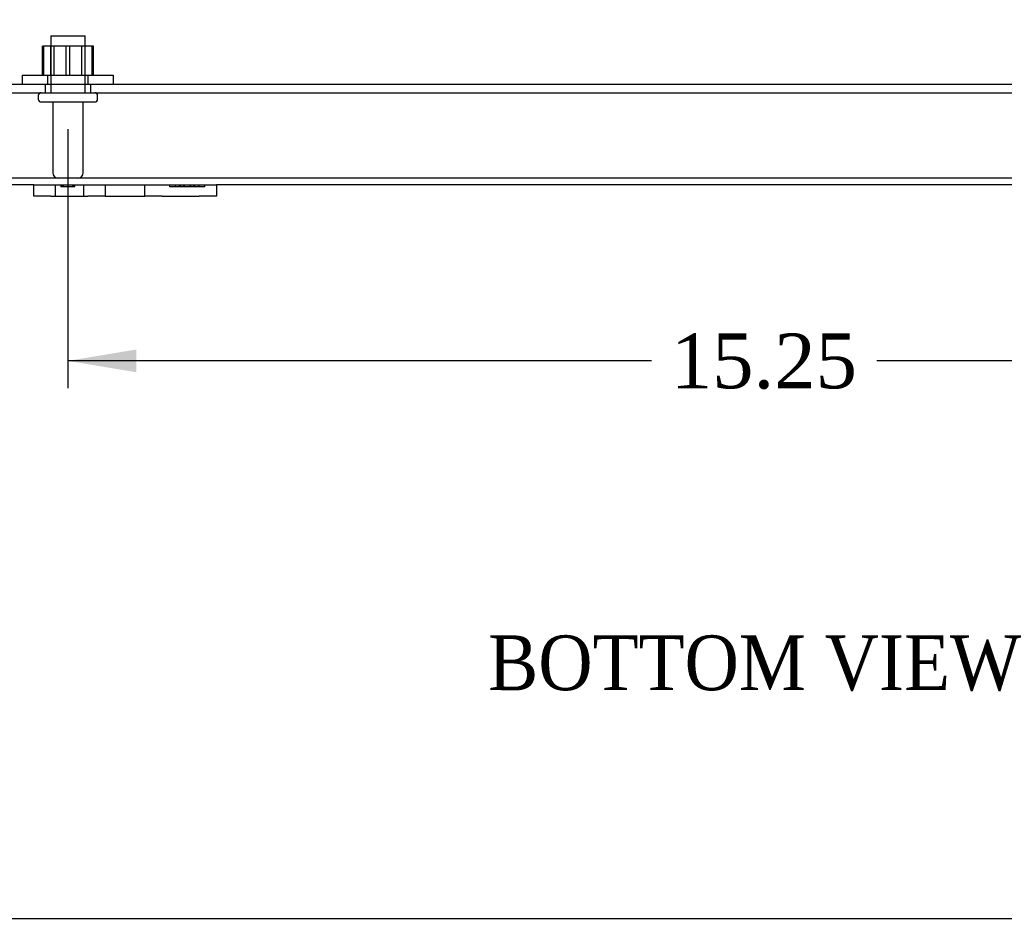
# Model space of a CAD drawing. Header units: inches. Extents: x 0 to 120, y -1 to 80.
# Tile 2 of 64: x 26 to 37, y 0 to 10. Entities that reach past the tile are written whole.
import ezdxf
from ezdxf import colors
from ezdxf.entities.mleader import LeaderData, LeaderLine
from ezdxf.enums import TextEntityAlignment as Align
from ezdxf.lldxf.tags import DXFTag
from ezdxf.math import Vec2, Vec3

# ---------------------------------------------------------------- set-up
doc = ezdxf.new("R2010")
doc.units = ezdxf.units.IN
doc.header["$MEASUREMENT"] = 0
for name, color, linetype in [('COM40673', 7, 'Continuous'), ('COM55380', 7, 'Continuous'), ('Default', 7, 'Continuous'), ('FET07752', 7, 'Continuous'), ('NTS166105', 7, 'Continuous'), ('STD26089', 7, 'Continuous'), ('WAF25059', 7, 'Continuous')]:
    doc.layers.add(name, color=color, linetype=linetype)
doc.styles.add('SEACAD_Times_New_Roman', font='times.ttf')
tags = doc.linetypes.add('HIDDEN2', pattern=[0.1875, 0.125, -0.0625]).pattern_tags.tags
tags[6:7] = [DXFTag(74, 4), DXFTag(75, 0), DXFTag(340, '0'), DXFTag(46, 0.0), DXFTag(50, 0.0), DXFTag(44, 0.0), DXFTag(45, 0.0)]
tags[4:5] = [DXFTag(74, 4), DXFTag(75, 0), DXFTag(340, '0'), DXFTag(46, 0.0), DXFTag(50, 0.0), DXFTag(44, 0.0), DXFTag(45, 0.0)]
doc.dimstyles.new('HAMMOND_(STH_-_120x80)', dxfattribs={"dimtxt": 0.6, "dimasz": 0.75, "dimexe": 0.3, "dimexo": 0.3, "dimgap": 0.15, "dimtad": 0, "dimtih": 1, "dimtoh": 1, "dimzin": 0, "dimdsep": 46, "dimtxsty": 'SEACAD_Times_New_Roman', "dimblk1": '_SE_FILLED', "dimblk2": '_SE_FILLED', "dimsah": 1, "dimcen": 0.3, "dimadec": 0, "dimazin": 0, "dimtfac": 0.8, "dimtofl": 0, "dimtmove": 1, "dimatfit": 3, "dimfxl": 1, "dimtolj": 1, "dimtzin": 0, "dimarcsym": 0})

# ---------------------------------------------------------------- blocks, each defined once
blk = doc.blocks.new('SE7')
at = {"layer": 'COM40673', "color": 7, "linetype": 'HIDDEN2'}
for p, q in [((26.078, 9.372), (43.078, 9.372)), ((26.078, 9.277), (43.078, 9.277)), ((26.703, 9.372), (26.703, 9.277)), ((27.203, 9.277), (27.203, 9.372))]:
    blk.add_line(p, q, dxfattribs=at)
at = {"layer": 'COM55380', "color": 7, "linetype": 'HIDDEN2'}
blk.add_line((44.47, 8.34), (24.686, 8.34), dxfattribs=at)
at = {"layer": 'COM55380', "color": 7, "linetype": 'Continuous'}
for p, q in [((26.578, 8.268), (24.686, 8.268)), ((40.578, 8.268), (28.578, 8.268))]:
    blk.add_line(p, q, dxfattribs=at)
at = {"layer": 'FET07752', "color": 7, "linetype": 'Continuous'}
for p, q in [((26.578, 8.268), (26.765, 8.268)), ((26.578, 8.143), (26.578, 8.268)), ((26.765, 8.268), (27.172, 8.268)), ((27.172, 8.268), (27.359, 8.268)), ((27.359, 8.268), (27.577, 8.268)), ((27.359, 8.268), (27.359, 8.143)), ((27.577, 8.268), (27.578, 8.268)), ((27.578, 8.268), (27.796, 8.268)), ((27.796, 8.268), (27.983, 8.268)), ((27.796, 8.143), (27.796, 8.268)), ((27.983, 8.268), (28.39, 8.268)), ((28.39, 8.268), (28.578, 8.268)), ((28.578, 8.268), (28.578, 8.143)), ((26.765, 8.143), (26.578, 8.143)), ((26.765, 8.143), (27.172, 8.143)), ((27.359, 8.143), (27.172, 8.143)), ((27.359, 8.143), (27.577, 8.143)), ((27.577, 8.143), (27.578, 8.143)), ((27.578, 8.143), (27.796, 8.143)), ((27.983, 8.143), (27.796, 8.143)), ((27.983, 8.143), (28.39, 8.143)), ((28.578, 8.143), (28.39, 8.143))]:
    blk.add_line(p, q, dxfattribs=at)
at = {"layer": 'FET07752', "color": 7, "linetype": 'HIDDEN2'}
for p, q in [((26.812, 8.268), (26.812, 8.143)), ((26.875, 8.27), (26.875, 8.245)), ((27.03, 8.248), (26.875, 8.248)), ((26.893, 8.248), (26.893, 8.268)), ((26.893, 8.268), (26.893, 8.248)), ((26.894, 8.248), (26.894, 8.268)), ((26.897, 8.248), (26.897, 8.268)), ((26.901, 8.27), (26.901, 8.245)), ((27.008, 8.248), (27.008, 8.268)), ((27.012, 8.245), (27.012, 8.27)), ((27.026, 8.248), (27.026, 8.268)), ((27.03, 8.248), (27.03, 8.268)), ((27.125, 8.143), (27.125, 8.268)), ((27.359, 8.268), (27.359, 8.143)), ((27.796, 8.143), (27.796, 8.268)), ((28.067, 8.248), (28.067, 8.268)), ((28.176, 8.248), (28.067, 8.248)), ((28.132, 8.248), (28.132, 8.268)), ((28.176, 8.248), (28.176, 8.268)), ((28.221, 8.248), (28.176, 8.248)), ((28.19, 8.248), (28.19, 8.268)), ((28.221, 8.248), (28.221, 8.268)), ((28.33, 8.248), (28.221, 8.248)), ((28.23, 8.248), (28.23, 8.268)), ((28.29, 8.248), (28.29, 8.268)), ((28.299, 8.248), (28.299, 8.268)), ((28.33, 8.248), (28.33, 8.268)), ((28.453, 8.248), (28.33, 8.248)), ((28.344, 8.248), (28.344, 8.268)), ((28.388, 8.248), (28.388, 8.268)), ((28.453, 8.248), (28.453, 8.268))]:
    blk.add_line(p, q, dxfattribs=at)
at = {"layer": 'NTS166105', "color": 7, "linetype": 'HIDDEN2'}
for p, q in [((26.687, 9.788), (26.674, 9.788)), ((26.674, 9.468), (26.674, 9.788)), ((26.975, 9.788), (26.687, 9.788)), ((26.687, 9.468), (26.687, 9.788)), ((26.765, 9.468), (26.765, 9.788)), ((26.799, 9.788), (26.799, 9.468)), ((26.933, 9.468), (26.933, 9.788)), ((27.234, 9.788), (26.975, 9.788)), ((26.975, 9.468), (26.975, 9.788)), ((27.106, 9.468), (27.106, 9.788)), ((27.14, 9.468), (27.14, 9.788)), ((27.218, 9.468), (27.218, 9.788)), ((27.234, 9.468), (27.234, 9.788))]:
    blk.add_line(p, q, dxfattribs=at)
at = {"layer": 'STD26089', "color": 7, "linetype": 'HIDDEN2'}
for p, q in [((26.765, 9.902), (27.14, 9.902)), ((26.765, 9.902), (26.765, 9.277)), ((27.14, 9.277), (27.14, 9.902)), ((26.628, 9.247), (26.628, 9.207)), ((26.658, 9.177), (27.248, 9.177)), ((26.787, 9.177), (26.787, 8.4)), ((27.119, 8.4), (27.119, 9.177)), ((27.278, 9.207), (27.278, 9.247))]:
    blk.add_line(p, q, dxfattribs=at)
for centre, radius, start, end in [((26.658, 9.247), 0.03, 90, 180), ((27.248, 9.247), 0.03, 0, 90), ((26.658, 9.207), 0.03, 180, 270), ((27.248, 9.207), 0.03, 270, 0), ((26.847, 8.4), 0.06, 180, 270), ((27.059, 8.4), 0.06, 270, 0)]:
    blk.add_arc(centre, radius, start, end, dxfattribs=at)
at = {"layer": 'WAF25059', "color": 7, "linetype": 'HIDDEN2'}
for p, q in [((26.453, 9.468), (27.453, 9.468)), ((26.453, 9.468), (26.453, 9.372)), ((26.73, 9.468), (26.73, 9.372)), ((27.175, 9.372), (27.175, 9.468)), ((27.453, 9.372), (27.453, 9.468))]:
    blk.add_line(p, q, dxfattribs=at)
blk = doc.blocks.new('DMBLK352')
at = {"layer": 'Default', "linetype": 'Continuous'}
for points in [[(27.703, 6.215), (27.703, 6.465), (26.953, 6.34)], [(41.453, 6.215), (42.203, 6.34), (41.453, 6.465)]]:
    blk.add_hatch(color=7, dxfattribs=at).paths.add_polyline_path(points)
at = {"layer": 'Default', "color": 7, "linetype": 'Continuous'}
for p, q in [((26.953, 8.877), (26.953, 6.04)), ((42.203, 8.877), (42.203, 6.04)), ((33.344, 6.34), (26.953, 6.34)), ((42.203, 6.34), (35.811, 6.34))]:
    blk.add_line(p, q, dxfattribs=at)
at = {"layer": 'Default', "color": 7, "linetype": 'Continuous', "style": 'SEACAD_Times_New_Roman'}
blk.add_text('15.25', height=0.6, dxfattribs=at).set_placement((33.554, 6.64), align=Align.TOP_LEFT)
blk = doc.blocks.new('_SE_FILLED')
at = {"color": 0}
blk.add_line((0, 0), (-1, 0), dxfattribs=at)
blk.add_solid([(0, 0), (-1, -0.1665), (-1, 0.1665), (0, 0)], dxfattribs=at)
blk = doc.blocks.new('BORDER')
at = {"layer": 'Default', "color": 7, "linetype": 'Continuous'}
blk.add_line((-41.86, 0), (0, 0), dxfattribs=at)

msp = doc.modelspace()

# ---------------------------------------------------------------- block references
at = {"layer": 'Default', "color": 7, "xscale": 2.85, "yscale": 2.85, "zscale": 2.85}
msp.add_blockref('BORDER', (119.744, 0.233), dxfattribs=at)
at = {"layer": 'Default'}
msp.add_blockref('SE7', (0, 0), dxfattribs=at)

# ---------------------------------------------------------------- texts
at = {"layer": 'Default', "color": 7, "linetype": 'Continuous', "style": 'SEACAD_Times_New_Roman'}
msp.add_text('BOTTOM VIEW', height=0.6, dxfattribs=at).set_placement((31.551, 3.333), align=Align.TOP_LEFT)

# ---------------------------------------------------------------- dimensions: what is measured, and where the dimension line sits
at = {"layer": 'Default', "color": 7, "linetype": 'Continuous'}
dim = msp.add_linear_dim(base=(26.953, 6.34), p1=(42.203, 9.177), p2=(26.953, 9.177), text='\\A1;<>', dimstyle='HAMMOND_(STH_-_120x80)', override={"dimtmove": 0}, dxfattribs=at)
dim.commit()
dim.dimension.update_dxf_attribs({"geometry": 'DMBLK352', "text_midpoint": (34.578, 6.34), "dimtype": 160})

# ---------------------------------------------------------------- leaders
ml = msp.add_multileader_mtext('Standard', dxfattribs=at)
ml.set_content('{\\pxsm0.9;\\fTimes New Roman|b0||i0||c0|p34;\\W1.;GROUND STUD\\PBODY\\P}', color=7)
ml.set_leader_properties()
ml.build(insert=Vec2(0, 0))
ml.multileader.update_dxf_attribs({"dogleg_length": 0, "arrow_head_size": 0.75})
ctx = ml.context
ctx.base_point, ctx.char_height, ctx.arrow_head_size, ctx.landing_gap_size = Vec3(17.336, 10.519), 0.6, 0.75, 0.21
ctx.text_align_type = 1
notes = []
notes.append((ctx, [(0, (1, 1, 0), (23.901, 10.729), (-1, 0), 0, [(0, [(27.9, 13.979)], 0, [])])]))
ctx.mtext.insert, ctx.mtext.alignment = Vec3(20.558, 11.036), 2
for ctx, leaders in notes:
    for number, flags, end, landing, length, lines in leaders:
        leader = LeaderData()
        leader.index, (leader.has_last_leader_line, leader.has_dogleg_vector, leader.attachment_direction) = number, flags
        leader.last_leader_point, leader.dogleg_vector, leader.dogleg_length = Vec3(end), Vec3(landing), length
        for number, points, colour, breaks in lines:
            line = LeaderLine()
            line.index, line.vertices, line.color, line.breaks = number, Vec3.list(points), colors.encode_raw_color(colour), breaks
            leader.lines.append(line)
        ctx.leaders.append(leader)

doc.saveas('drawing.dxf')
